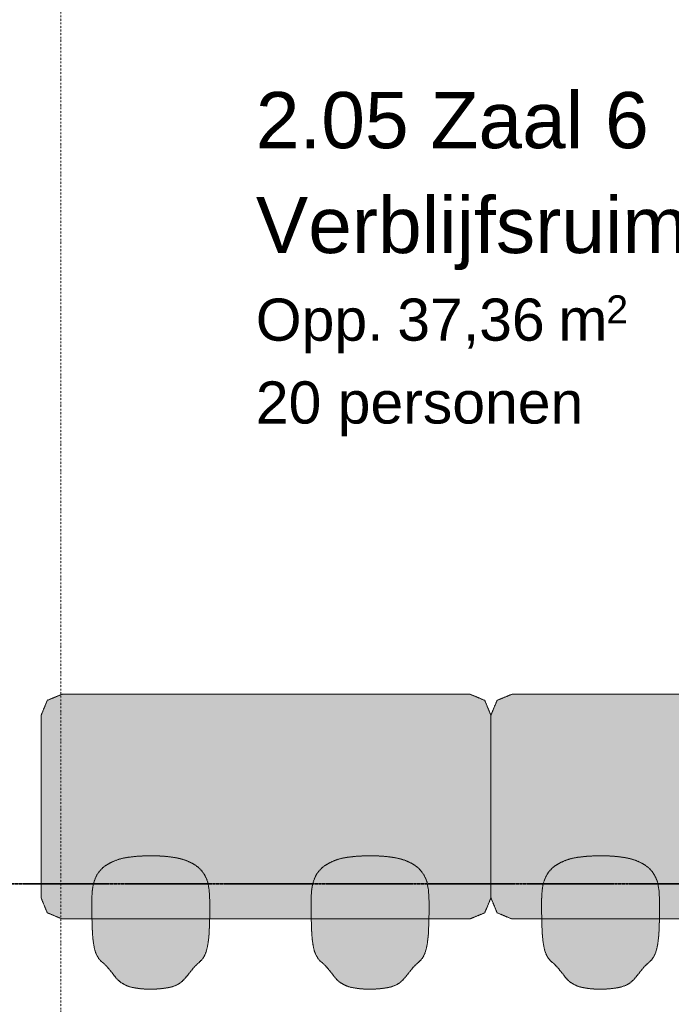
# Model space of a CAD drawing. Extents: x 0 to 92550, y 0 to 59400.
# Tile 45 of 94: x 20593 to 22911, y 41271 to 44775. Entities that reach past the tile are written whole.
import ezdxf
from ezdxf.xclip import XClip

# ---------------------------------------------------------------- set-up
doc = ezdxf.new("R2010")
doc.units = 0
doc.header["$MEASUREMENT"] = 0
doc.header["$XCLIPFRAME"] = 0
for name, pattern in [('Streep-punt fijn', [1251.000023, 626.000023, -312.5, 0, -312.5]), ('Streep-streepje', [1300, 1000, -100, 100, -100]), ('Streeplijn fijn', [234.119993, 155.999994, -78.119999])]:
    doc.linetypes.add(name, pattern=pattern)
for name, color, linetype in [('ZZ 72 Vaste inrichting', 7, 'Continuous'), ('ZZ A Stramien', 7, 'Continuous'), ('ZZ Markers doorsnede', 7, 'Continuous'), ('ZZ Zone Gebruiksruimten', 7, 'Continuous')]:
    doc.layers.add(name, color=color, linetype=linetype)
doc.styles.add('GENERATED_STYLE_2', font='arial.ttf')

# ---------------------------------------------------------------- blocks, each defined once
blk = doc.blocks.new('Drawing_1_1', base_point=(5738.9, 6500))
at = {"layer": 'ZZ 72 Vaste inrichting', "linetype": 'Continuous', "lineweight": 0, "true_color": 0xffffff}
for points in [[(20743.9, 41575), (22193.9, 41575), (22246.8, 41596.9), (22268.9, 41650), (22268.9, 42300), (22246.8, 42353), (22193.9, 42375), (20743.9, 42375), (20690.9, 42353), (20668.9, 42300), (20668.9, 41650), (20690.9, 41596.9)], [(22343.9, 41575), (23793.9, 41575), (23846.8, 41596.9), (23868.9, 41650), (23868.9, 42300), (23846.8, 42353), (23793.9, 42375), (22343.9, 42375), (22290.9, 42353), (22268.9, 42300), (22268.9, 41650), (22290.9, 41596.9)], [(21219.1, 41765.5), (21209.5, 41771.7), (21199.1, 41776.7), (21185.1, 41783), (21182.7, 41783.9), (21169.9, 41788), (21153.9, 41791.9), (21150.8, 41792.5), (21137.4, 41794.7), (21135.7, 41794.9), (21119.3, 41797), (21104.7, 41798.3), (21090.1, 41799.2), (21074.3, 41799.8), (21054.9, 41800), (21036.9, 41799.5), (21020.7, 41798.9), (21007.5, 41797.8), (20996.3, 41796.7), (20993.3, 41796.4), (20978.5, 41794.4), (20961.3, 41791.5), (20947.9, 41788.1), (20944.7, 41787.2), (20932.9, 41783), (20918.9, 41776.7), (20906.4, 41770.3), (20898.3, 41765.2), (20892.3, 41760.7), (20885.8, 41755.2), (20873.7, 41741.3), (20867.1, 41731.1), (20861.8, 41719.9), (20857.5, 41708.5), (20853.9, 41694.9), (20851.9, 41682.8), (20851.3, 41679.3), (20850.3, 41665.8), (20849.8, 41660.5), (20849.3, 41643.7), (20849.1, 41642.2), (20848.9, 41626.7), (20848.9, 41611.6), (20849.3, 41594.4), (20849.6, 41579), (20850.3, 41558), (20850.5, 41544.7), (20851, 41533.8), (20851.9, 41518.3), (20853.4, 41501), (20854.9, 41490.9), (20856.1, 41483), (20857, 41477.8), (20858, 41471.8), (20860.6, 41461.9), (20862.9, 41455.6), (20865.7, 41448.7), (20869.5, 41441.9), (20873.5, 41435), (20877.1, 41430.4), (20880.5, 41426.4), (20888.1, 41419.7), (20892, 41416.7), (20896.1, 41413), (20900.3, 41408.4), (20908.7, 41398.9), (20915.7, 41390.4), (20925.3, 41378.4), (20929.3, 41373), (20933.7, 41367.5), (20936.8, 41363.6), (20940.1, 41360), (20943.5, 41357.2), (20944.9, 41355.6), (20949.7, 41351.3), (20950.9, 41350.2), (20955.3, 41347.4), (20959.3, 41344.9), (20964.1, 41342.2), (20978.3, 41335.4), (20986.1, 41333.2), (20997.1, 41330.7), (21012.8, 41328.2), (21026.1, 41326.5), (21048.7, 41325.1), (21066.7, 41325), (21092.5, 41326.7), (21106.9, 41328.4), (21122.1, 41330.8), (21134.9, 41333.8), (21147.5, 41338.3), (21154.9, 41342), (21158.9, 41344.3), (21166.9, 41350.2), (21170.1, 41352.8), (21178.1, 41360.5), (21189.1, 41373.4), (21200.3, 41387.8), (21211.7, 41402), (21218.6, 41409.2), (21227.7, 41417.3), (21236.3, 41425.7), (21239.9, 41428.9), (21246.9, 41438.5), (21252.1, 41448.8), (21255.1, 41455.4), (21257.1, 41462.6), (21259.5, 41471.7), (21261.3, 41480.1), (21262.9, 41489.4), (21264.9, 41506), (21266.5, 41521.3), (21267.3, 41540.9), (21268.5, 41577.6), (21268.7, 41592.4), (21268.9, 41637.3), (21267.7, 41660.8), (21266.7, 41678), (21263.7, 41694.7), (21261.7, 41706), (21257.2, 41717.8), (21250.9, 41730.9), (21241.3, 41745.2), (21228.9, 41758)], [(21999.1, 41765.5), (21989.5, 41771.7), (21979.1, 41776.7), (21965.1, 41783), (21962.7, 41783.9), (21949.9, 41788), (21933.9, 41791.9), (21930.8, 41792.5), (21917.4, 41794.7), (21915.7, 41794.9), (21899.3, 41797), (21884.7, 41798.3), (21870.1, 41799.2), (21854.3, 41799.8), (21834.9, 41800), (21816.9, 41799.5), (21800.7, 41798.9), (21787.5, 41797.8), (21776.3, 41796.7), (21773.3, 41796.4), (21758.5, 41794.4), (21741.3, 41791.5), (21727.9, 41788.1), (21724.7, 41787.2), (21712.9, 41783), (21698.9, 41776.7), (21686.4, 41770.3), (21678.3, 41765.2), (21672.3, 41760.7), (21665.8, 41755.2), (21653.7, 41741.3), (21647.1, 41731.1), (21641.9, 41719.9), (21637.5, 41708.5), (21633.9, 41694.9), (21631.9, 41682.8), (21631.3, 41679.3), (21630.3, 41665.8), (21629.9, 41660.5), (21629.3, 41643.7), (21629.1, 41642.2), (21628.9, 41626.7), (21628.9, 41611.6), (21629.3, 41594.4), (21629.6, 41579), (21630.3, 41558), (21630.5, 41544.7), (21631.1, 41533.8), (21631.9, 41518.3), (21633.5, 41501), (21634.9, 41490.9), (21636.1, 41483), (21637.1, 41477.8), (21638, 41471.8), (21640.7, 41461.9), (21642.9, 41455.6), (21645.7, 41448.7), (21649.5, 41441.9), (21653.5, 41435), (21657.1, 41430.4), (21660.5, 41426.4), (21668.1, 41419.7), (21672, 41416.7), (21676.1, 41413), (21680.3, 41408.4), (21688.7, 41398.9), (21695.7, 41390.4), (21705.3, 41378.4), (21709.3, 41373), (21713.7, 41367.5), (21716.9, 41363.6), (21720.1, 41360), (21723.5, 41357.2), (21724.9, 41355.6), (21729.7, 41351.3), (21730.9, 41350.2), (21735.3, 41347.4), (21739.3, 41344.9), (21744.1, 41342.2), (21758.3, 41335.4), (21766.1, 41333.2), (21777.1, 41330.7), (21792.8, 41328.2), (21806.1, 41326.5), (21828.7, 41325.1), (21846.7, 41325), (21872.5, 41326.7), (21886.9, 41328.4), (21902.1, 41330.8), (21914.9, 41333.8), (21927.5, 41338.3), (21934.9, 41342), (21938.9, 41344.3), (21946.9, 41350.2), (21950.1, 41352.8), (21958.1, 41360.5), (21969.1, 41373.4), (21980.3, 41387.8), (21991.7, 41402), (21998.6, 41409.2), (22007.7, 41417.3), (22016.3, 41425.7), (22019.9, 41428.9), (22026.9, 41438.5), (22032.1, 41448.8), (22035.1, 41455.4), (22037.1, 41462.6), (22039.5, 41471.7), (22041.3, 41480.1), (22042.9, 41489.4), (22044.9, 41506), (22046.5, 41521.3), (22047.3, 41540.9), (22048.5, 41577.6), (22048.7, 41592.4), (22048.9, 41637.3), (22047.7, 41660.8), (22046.7, 41678), (22043.7, 41694.7), (22041.7, 41706), (22037.2, 41717.8), (22030.9, 41730.9), (22021.3, 41745.2), (22008.9, 41758)], [(22819.1, 41765.5), (22809.5, 41771.7), (22799.1, 41776.7), (22785.1, 41783), (22782.7, 41783.9), (22769.9, 41788), (22753.9, 41791.9), (22750.8, 41792.5), (22737.4, 41794.7), (22735.7, 41794.9), (22719.3, 41797), (22704.7, 41798.3), (22690.1, 41799.2), (22674.3, 41799.8), (22654.9, 41800), (22636.9, 41799.5), (22620.7, 41798.9), (22607.5, 41797.8), (22596.3, 41796.7), (22593.3, 41796.4), (22578.5, 41794.4), (22561.3, 41791.5), (22547.9, 41788.1), (22544.7, 41787.2), (22532.9, 41783), (22518.9, 41776.7), (22506.4, 41770.3), (22498.3, 41765.2), (22492.3, 41760.7), (22485.8, 41755.2), (22473.7, 41741.3), (22467.1, 41731.1), (22461.8, 41719.9), (22457.5, 41708.5), (22453.9, 41694.9), (22451.9, 41682.8), (22451.3, 41679.3), (22450.3, 41665.8), (22449.9, 41660.5), (22449.3, 41643.7), (22449.1, 41642.2), (22448.9, 41626.7), (22448.9, 41611.6), (22449.3, 41594.4), (22449.6, 41579), (22450.3, 41558), (22450.5, 41544.7), (22451.1, 41533.8), (22451.9, 41518.3), (22453.5, 41501), (22454.9, 41490.9), (22456.1, 41483), (22457, 41477.8), (22458, 41471.8), (22460.6, 41461.9), (22462.8, 41455.6), (22465.7, 41448.7), (22469.5, 41441.9), (22473.5, 41435), (22477.1, 41430.4), (22480.5, 41426.4), (22488.1, 41419.7), (22492, 41416.7), (22496.1, 41413), (22500.3, 41408.4), (22508.7, 41398.9), (22515.7, 41390.4), (22525.3, 41378.4), (22529.3, 41373), (22533.7, 41367.5), (22536.8, 41363.6), (22540.1, 41360), (22543.5, 41357.2), (22544.9, 41355.6), (22549.7, 41351.3), (22550.9, 41350.2), (22555.3, 41347.4), (22559.3, 41344.9), (22564.1, 41342.2), (22578.3, 41335.4), (22586.1, 41333.2), (22597.1, 41330.7), (22612.8, 41328.2), (22626.1, 41326.5), (22648.7, 41325.1), (22666.7, 41325), (22692.5, 41326.7), (22706.9, 41328.4), (22722.1, 41330.8), (22734.9, 41333.8), (22747.5, 41338.3), (22754.9, 41342), (22758.9, 41344.3), (22766.9, 41350.2), (22770.1, 41352.8), (22778.1, 41360.5), (22789.1, 41373.4), (22800.3, 41387.8), (22811.7, 41402), (22818.6, 41409.2), (22827.7, 41417.3), (22836.3, 41425.7), (22839.9, 41428.9), (22846.9, 41438.5), (22852.1, 41448.8), (22855.1, 41455.4), (22857.1, 41462.6), (22859.5, 41471.7), (22861.3, 41480.1), (22862.9, 41489.4), (22864.9, 41506), (22866.5, 41521.3), (22867.3, 41540.9), (22868.5, 41577.6), (22868.7, 41592.4), (22868.9, 41637.3), (22867.7, 41660.8), (22866.7, 41678), (22863.7, 41694.7), (22861.7, 41706), (22857.2, 41717.8), (22850.9, 41730.9), (22841.3, 41745.2), (22828.9, 41758)]]:
    blk.add_hatch(color=7, dxfattribs=at).paths.add_polyline_path(points)
at = {"layer": 'ZZ 72 Vaste inrichting', "color": 174, "linetype": 'Streeplijn fijn', "lineweight": 5, "ltscale": 0.01, "true_color": 0x0000aa, "flags": 128}
for points in [[(20743.9, 42375), (20690.9, 42353.1)], [(22193.9, 42375), (20743.9, 42375)], [(22246.9, 42353), (22193.9, 42375)], [(22343.9, 42375), (22290.9, 42353.1)], [(23793.9, 42375), (22343.9, 42375)], [(20690.9, 42353), (20668.9, 42300)], [(22268.9, 42300), (22246.9, 42353.1)], [(22290.9, 42353), (22268.9, 42300)], [(20668.9, 42300), (20668.9, 41650)], [(22268.9, 42300), (22268.9, 41650)], [(22268.9, 41650), (22268.9, 42300)], [(21020.7, 41798.9), (21007.5, 41797.9)], [(21036.9, 41799.4), (21020.6, 41798.9)], [(21054.9, 41800), (21036.9, 41799.4)], [(21074.3, 41799.8), (21054.9, 41800)], [(21090.1, 41799.2), (21074.3, 41799.8)], [(21104.7, 41798.3), (21090.1, 41799.2)], [(21800.7, 41798.9), (21787.5, 41797.9)], [(21816.9, 41799.4), (21800.6, 41798.9)], [(21834.9, 41800), (21816.9, 41799.4)], [(21854.3, 41799.8), (21834.9, 41800)], [(21870.1, 41799.2), (21854.3, 41799.8)], [(21884.7, 41798.3), (21870.1, 41799.2)], [(22620.7, 41798.9), (22607.5, 41797.9)], [(22636.9, 41799.4), (22620.6, 41798.9)], [(22654.9, 41800), (22636.9, 41799.4)], [(22674.3, 41799.8), (22654.9, 41800)], [(22690.1, 41799.2), (22674.3, 41799.8)], [(22704.7, 41798.3), (22690.1, 41799.2)], [(20898.3, 41765.1), (20892.3, 41760.7)], [(20906.5, 41770.3), (20898.3, 41765.1)], [(20918.9, 41776.7), (20906.4, 41770.2)], [(20932.9, 41783), (20918.9, 41776.7)], [(20944.7, 41787.2), (20932.9, 41783)], [(20947.9, 41788.1), (20944.7, 41787.2)], [(20961.3, 41791.5), (20947.9, 41788.1)], [(20978.5, 41794.4), (20961.3, 41791.5)], [(20993.3, 41796.4), (20978.5, 41794.4)], [(20996.3, 41796.7), (20993.2, 41796.3)], [(21007.5, 41797.9), (20996.3, 41796.7)], [(21119.3, 41797), (21104.7, 41798.3)], [(21135.7, 41794.9), (21119.3, 41797)], [(21137.5, 41794.6), (21135.7, 41794.9)], [(21150.9, 41792.5), (21137.5, 41794.6)], [(21153.9, 41791.9), (21150.8, 41792.5)], [(21169.9, 41788), (21153.9, 41791.9)], [(21182.7, 41783.9), (21169.9, 41788)], [(21185.1, 41783), (21182.7, 41783.9)], [(21199.1, 41776.7), (21185.1, 41783)], [(21209.5, 41771.7), (21199.1, 41776.7)], [(21219.1, 41765.5), (21209.5, 41771.7)], [(21228.9, 41758.1), (21219.1, 41765.5)], [(21678.3, 41765.1), (21672.3, 41760.7)], [(21686.5, 41770.3), (21678.3, 41765.1)], [(21698.9, 41776.7), (21686.5, 41770.2)], [(21712.9, 41783), (21698.9, 41776.7)], [(21724.7, 41787.2), (21712.9, 41783)], [(21727.9, 41788.1), (21724.7, 41787.2)], [(21741.3, 41791.5), (21727.9, 41788.1)], [(21758.5, 41794.4), (21741.3, 41791.5)], [(21773.3, 41796.4), (21758.5, 41794.4)], [(21776.3, 41796.7), (21773.2, 41796.3)], [(21787.5, 41797.9), (21776.3, 41796.7)], [(21899.3, 41797), (21884.7, 41798.3)], [(21915.7, 41794.9), (21899.3, 41797)], [(21917.5, 41794.6), (21915.6, 41794.9)], [(21930.9, 41792.5), (21917.5, 41794.6)], [(21933.9, 41791.9), (21930.8, 41792.5)], [(21949.9, 41788), (21933.9, 41791.9)], [(21962.7, 41783.9), (21949.9, 41788)], [(21965.1, 41783), (21962.7, 41783.9)], [(21979.1, 41776.7), (21965.1, 41783)], [(21989.5, 41771.7), (21979.1, 41776.7)], [(21999.1, 41765.5), (21989.5, 41771.7)], [(22008.9, 41758.1), (21999.1, 41765.5)], [(22498.3, 41765.1), (22492.3, 41760.7)], [(22506.5, 41770.3), (22498.3, 41765.1)], [(22518.9, 41776.7), (22506.5, 41770.2)], [(22532.9, 41783), (22518.9, 41776.7)], [(22544.7, 41787.2), (22532.9, 41783)], [(22547.9, 41788.1), (22544.7, 41787.2)], [(22561.3, 41791.5), (22547.9, 41788.1)], [(22578.5, 41794.4), (22561.3, 41791.5)], [(22593.3, 41796.4), (22578.5, 41794.4)], [(22596.3, 41796.7), (22593.2, 41796.3)], [(22607.5, 41797.9), (22596.3, 41796.7)], [(22719.3, 41797), (22704.7, 41798.3)], [(22735.7, 41794.9), (22719.3, 41797)], [(22737.5, 41794.6), (22735.7, 41794.9)], [(22750.9, 41792.5), (22737.5, 41794.6)], [(22753.9, 41791.9), (22750.8, 41792.5)], [(22769.9, 41788), (22753.9, 41791.9)], [(22782.7, 41783.9), (22769.9, 41788)], [(22785.1, 41783), (22782.7, 41783.9)], [(22799.1, 41776.7), (22785.1, 41783)], [(22809.5, 41771.7), (22799.1, 41776.7)], [(22819.1, 41765.5), (22809.5, 41771.7)], [(22828.9, 41758.1), (22819.1, 41765.5)], [(20867.1, 41731.1), (20861.8, 41719.9)], [(20873.7, 41741.2), (20867, 41731.2)], [(20885.9, 41755.2), (20873.7, 41741.2)], [(20892.3, 41760.7), (20885.8, 41755.2)], [(21241.3, 41745.2), (21228.9, 41758)], [(21250.9, 41730.8), (21241.3, 41745.2)], [(21257.3, 41717.7), (21250.8, 41730.9)], [(21647.1, 41731.1), (21641.9, 41719.9)], [(21653.7, 41741.2), (21647, 41731.2)], [(21665.9, 41755.2), (21653.7, 41741.2)], [(21672.3, 41760.7), (21665.8, 41755.2)], [(22021.3, 41745.2), (22008.9, 41758)], [(22030.9, 41730.8), (22021.3, 41745.2)], [(22037.3, 41717.7), (22030.9, 41730.9)], [(22467.1, 41731.1), (22461.9, 41719.9)], [(22473.7, 41741.2), (22467, 41731.2)], [(22485.9, 41755.2), (22473.7, 41741.2)], [(22492.3, 41760.7), (22485.8, 41755.2)], [(22841.3, 41745.2), (22828.9, 41758)], [(22850.9, 41730.8), (22841.3, 41745.2)], [(22857.3, 41717.7), (22850.8, 41730.9)], [(20853.9, 41694.9), (20851.9, 41682.7)], [(20857.3, 41707.8), (20853.9, 41694.9)], [(20861.9, 41719.9), (20857.5, 41708.5)], [(21261.7, 41706), (21257.3, 41717.8)], [(21263.7, 41694.7), (21261.7, 41706.1)], [(21266.7, 41678), (21263.6, 41694.7)], [(21633.9, 41694.9), (21631.9, 41682.7)], [(21637.3, 41707.8), (21633.9, 41694.9)], [(21641.9, 41719.9), (21637.5, 41708.5)], [(22041.7, 41706), (22037.3, 41717.8)], [(22043.7, 41694.7), (22041.7, 41706.1)], [(22046.7, 41678), (22043.6, 41694.7)], [(22453.9, 41694.9), (22451.9, 41682.7)], [(22457.3, 41707.8), (22453.9, 41694.9)], [(22461.9, 41719.9), (22457.5, 41708.5)], [(22861.7, 41706), (22857.3, 41717.8)], [(22863.7, 41694.7), (22861.7, 41706.1)], [(22866.7, 41678), (22863.6, 41694.7)], [(20849.9, 41660.5), (20849.2, 41643.8)], [(20850.3, 41665.8), (20849.8, 41660.5)], [(20851.3, 41679.3), (20850.3, 41665.8)], [(20851.9, 41682.7), (20851.2, 41679.3)], [(21267.7, 41660.8), (21266.7, 41678)], [(21268.9, 41637.2), (21267.7, 41660.8)], [(21629.9, 41660.5), (21629.2, 41643.8)], [(21630.3, 41665.8), (21629.8, 41660.5)], [(21631.3, 41679.3), (21630.3, 41665.8)], [(21631.9, 41682.7), (21631.3, 41679.3)], [(22047.7, 41660.8), (22046.7, 41678)], [(22048.9, 41637.2), (22047.7, 41660.8)], [(22449.9, 41660.5), (22449.2, 41643.8)], [(22450.3, 41665.8), (22449.8, 41660.5)], [(22451.3, 41679.3), (22450.3, 41665.8)], [(22451.9, 41682.7), (22451.2, 41679.3)], [(22867.7, 41660.8), (22866.7, 41678)], [(22868.9, 41637.2), (22867.7, 41660.8)], [(20668.9, 41650), (20690.9, 41596.9)], [(20849.1, 41642.2), (20848.9, 41626.6)], [(20848.9, 41626.7), (20848.9, 41611.6)], [(20849.3, 41643.7), (20849.1, 41642.2)], [(21268.7, 41592.4), (21268.9, 41637.2)], [(21629.1, 41642.2), (21628.9, 41626.6)], [(21628.9, 41626.7), (21628.9, 41611.6)], [(21629.3, 41643.7), (21629.1, 41642.2)], [(22048.7, 41592.4), (22048.9, 41637.2)], [(22246.9, 41597), (22268.9, 41650)], [(22268.9, 41650), (22290.9, 41596.9)], [(22449.1, 41642.2), (22448.9, 41626.6)], [(22448.9, 41626.7), (22448.9, 41611.6)], [(22449.3, 41643.7), (22449.1, 41642.2)], [(22868.7, 41592.4), (22868.9, 41637.2)], [(20690.9, 41597), (20743.9, 41575)], [(20848.9, 41611.7), (20849.3, 41594.4)], [(20849.3, 41594.4), (20849.7, 41579)], [(21268.5, 41577.6), (21268.7, 41592.4)], [(21628.9, 41611.7), (21629.3, 41594.4)], [(21629.3, 41594.4), (21629.7, 41579)], [(22048.5, 41577.6), (22048.7, 41592.4)], [(22193.9, 41575), (22246.9, 41596.9)], [(22290.9, 41597), (22343.9, 41575)], [(22448.9, 41611.7), (22449.3, 41594.4)], [(22449.3, 41594.4), (22449.7, 41579)], [(22868.5, 41577.6), (22868.7, 41592.4)], [(20743.9, 41575), (22193.9, 41575)], [(20849.7, 41579), (20850.2, 41557.9)], [(20850.3, 41558), (20850.5, 41544.7)], [(21267.3, 41540.8), (21268.5, 41577.6)], [(21629.7, 41579), (21630.3, 41557.9)], [(21630.3, 41558), (21630.5, 41544.7)], [(22047.3, 41540.8), (22048.5, 41577.6)], [(22343.9, 41575), (23793.9, 41575)], [(22449.7, 41579), (22450.3, 41557.9)], [(22450.3, 41558), (22450.5, 41544.7)], [(22867.3, 41540.8), (22868.5, 41577.6)], [(20850.5, 41544.7), (20851.1, 41533.8)], [(20851.1, 41533.8), (20851.8, 41518.2)], [(20851.9, 41518.3), (20853.5, 41501)], [(21264.9, 41506), (21266.5, 41521.3)], [(21266.5, 41521.3), (21267.2, 41540.8)], [(21630.5, 41544.7), (21631, 41533.8)], [(21631.1, 41533.8), (21631.8, 41518.2)], [(21631.9, 41518.3), (21633.5, 41501)], [(22044.9, 41506), (22046.5, 41521.3)], [(22046.5, 41521.3), (22047.2, 41540.8)], [(22450.5, 41544.7), (22451.1, 41533.8)], [(22451.1, 41533.8), (22451.8, 41518.2)], [(22451.9, 41518.3), (22453.5, 41501)], [(22864.9, 41506), (22866.5, 41521.3)], [(22866.5, 41521.3), (22867.2, 41540.8)], [(20853.5, 41501), (20854.9, 41490.9)], [(20854.9, 41490.9), (20856.1, 41483)], [(21261.3, 41480), (21262.9, 41489.3)], [(21262.9, 41489.4), (21264.8, 41506)], [(21633.5, 41501), (21634.9, 41490.9)], [(21634.9, 41490.9), (21636.1, 41483)], [(22041.3, 41480), (22042.9, 41489.3)], [(22042.9, 41489.4), (22044.8, 41506)], [(22453.5, 41501), (22454.9, 41490.9)], [(22454.9, 41490.9), (22456.1, 41483)], [(22861.3, 41480), (22862.9, 41489.3)], [(22862.9, 41489.4), (22864.8, 41506)], [(20856.1, 41483), (20857.1, 41477.8)], [(20857.1, 41477.8), (20858.1, 41471.8)], [(20858.1, 41471.8), (20860.7, 41461.9)], [(20860.7, 41461.9), (20862.9, 41455.7)], [(20862.9, 41455.7), (20865.7, 41448.8)], [(20865.7, 41448.7), (20869.5, 41441.8)], [(21246.9, 41438.5), (21252.1, 41448.8)], [(21252.1, 41448.8), (21255.1, 41455.5)], [(21255.1, 41455.5), (21257, 41462.7)], [(21257.1, 41462.6), (21259.5, 41471.7)], [(21259.5, 41471.7), (21261.3, 41480.1)], [(21636.1, 41483), (21637.1, 41477.8)], [(21637.1, 41477.8), (21638.1, 41471.8)], [(21638.1, 41471.8), (21640.7, 41461.9)], [(21640.7, 41461.9), (21642.9, 41455.7)], [(21642.9, 41455.7), (21645.7, 41448.8)], [(21645.7, 41448.7), (21649.5, 41441.8)], [(22026.9, 41438.5), (22032.1, 41448.8)], [(22032.1, 41448.8), (22035.1, 41455.5)], [(22035.1, 41455.5), (22037, 41462.7)], [(22037.1, 41462.6), (22039.5, 41471.7)], [(22039.5, 41471.7), (22041.3, 41480.1)], [(22456.1, 41483), (22457.1, 41477.8)], [(22457.1, 41477.8), (22458.1, 41471.8)], [(22458.1, 41471.8), (22460.7, 41461.9)], [(22460.7, 41461.9), (22462.9, 41455.7)], [(22462.9, 41455.7), (22465.7, 41448.8)], [(22465.7, 41448.7), (22469.5, 41441.8)], [(22846.9, 41438.5), (22852.1, 41448.8)], [(22852.1, 41448.8), (22855.1, 41455.5)], [(22855.1, 41455.5), (22857, 41462.7)], [(22857.1, 41462.6), (22859.5, 41471.7)], [(22859.5, 41471.7), (22861.3, 41480.1)], [(20869.5, 41441.9), (20873.5, 41435)], [(20873.5, 41435), (20877.1, 41430.4)], [(20877.1, 41430.4), (20880.4, 41426.4)], [(20880.5, 41426.4), (20888.1, 41419.6)], [(20888.1, 41419.6), (20892.1, 41416.7)], [(20892.1, 41416.7), (20896.1, 41412.9)], [(20896.1, 41412.9), (20900.3, 41408.4)], [(21218.7, 41409.2), (21227.7, 41417.3)], [(21227.7, 41417.3), (21236.3, 41425.6)], [(21236.3, 41425.7), (21239.9, 41428.9)], [(21239.9, 41428.9), (21246.9, 41438.5)], [(21649.5, 41441.9), (21653.5, 41435)], [(21653.5, 41435), (21657.1, 41430.4)], [(21657.1, 41430.4), (21660.5, 41426.4)], [(21660.5, 41426.4), (21668.1, 41419.6)], [(21668.1, 41419.6), (21672.1, 41416.7)], [(21672.1, 41416.7), (21676.1, 41412.9)], [(21676.1, 41412.9), (21680.3, 41408.4)], [(21998.7, 41409.2), (22007.7, 41417.3)], [(22007.7, 41417.3), (22016.3, 41425.6)], [(22016.3, 41425.7), (22019.9, 41428.9)], [(22019.9, 41428.9), (22026.9, 41438.5)], [(22469.5, 41441.9), (22473.5, 41435)], [(22473.5, 41435), (22477.1, 41430.4)], [(22477.1, 41430.4), (22480.5, 41426.4)], [(22480.5, 41426.4), (22488.1, 41419.6)], [(22488.1, 41419.6), (22492.1, 41416.7)], [(22492.1, 41416.7), (22496.1, 41412.9)], [(22496.1, 41412.9), (22500.3, 41408.4)], [(22818.7, 41409.2), (22827.7, 41417.3)], [(22827.7, 41417.3), (22836.3, 41425.6)], [(22836.3, 41425.7), (22839.9, 41428.9)], [(22839.9, 41428.9), (22846.9, 41438.5)], [(20900.3, 41408.3), (20908.7, 41398.9)], [(20908.7, 41398.9), (20915.7, 41390.4)], [(20915.7, 41390.4), (20925.3, 41378.3)], [(20925.3, 41378.4), (20929.3, 41372.9)], [(21189.1, 41373.4), (21200.3, 41387.9)], [(21200.3, 41387.8), (21211.7, 41402)], [(21211.7, 41402), (21218.7, 41409.2)], [(21680.3, 41408.3), (21688.7, 41398.9)], [(21688.7, 41398.9), (21695.7, 41390.4)], [(21695.7, 41390.4), (21705.3, 41378.3)], [(21705.3, 41378.4), (21709.3, 41372.9)], [(21969.1, 41373.4), (21980.3, 41387.9)], [(21980.3, 41387.8), (21991.7, 41402)], [(21991.7, 41402), (21998.7, 41409.2)], [(22500.3, 41408.3), (22508.7, 41398.9)], [(22508.7, 41398.9), (22515.7, 41390.4)], [(22515.7, 41390.4), (22525.3, 41378.3)], [(22525.3, 41378.4), (22529.3, 41372.9)], [(22789.1, 41373.4), (22800.3, 41387.9)], [(22800.3, 41387.8), (22811.7, 41402)], [(22811.7, 41402), (22818.7, 41409.2)], [(20929.3, 41372.9), (20933.6, 41367.4)], [(20933.7, 41367.4), (20936.8, 41363.6)], [(20936.9, 41363.6), (20940, 41360.1)], [(20940.1, 41360.1), (20943.5, 41357.2)], [(20943.5, 41357.2), (20944.9, 41355.7)], [(20944.9, 41355.6), (20949.7, 41351.3)], [(20949.7, 41351.3), (20950.9, 41350.2)], [(20950.9, 41350.2), (20955.2, 41347.4)], [(20955.3, 41347.4), (20959.3, 41344.9)], [(20959.3, 41344.9), (20964.1, 41342.2)], [(21154.9, 41342), (21158.9, 41344.3)], [(21158.9, 41344.3), (21166.8, 41350.1)], [(21166.9, 41350.1), (21170, 41352.9)], [(21170.1, 41352.9), (21178, 41360.5)], [(21178.1, 41360.5), (21189.1, 41373.4)], [(21709.3, 41372.9), (21713.6, 41367.4)], [(21713.7, 41367.4), (21716.8, 41363.6)], [(21716.9, 41363.6), (21720, 41360.1)], [(21720.1, 41360.1), (21723.5, 41357.2)], [(21723.5, 41357.2), (21724.9, 41355.7)], [(21724.9, 41355.6), (21729.7, 41351.3)], [(21729.7, 41351.3), (21730.9, 41350.2)], [(21730.9, 41350.2), (21735.2, 41347.4)], [(21735.3, 41347.4), (21739.3, 41344.9)], [(21739.3, 41344.9), (21744.1, 41342.2)], [(21934.9, 41342), (21938.9, 41344.3)], [(21938.9, 41344.3), (21946.8, 41350.1)], [(21946.9, 41350.1), (21950, 41352.9)], [(21950.1, 41352.9), (21958, 41360.5)], [(21958.1, 41360.5), (21969.1, 41373.4)], [(22529.3, 41372.9), (22533.6, 41367.4)], [(22533.7, 41367.4), (22536.8, 41363.6)], [(22536.9, 41363.6), (22540.1, 41360.1)], [(22540.1, 41360.1), (22543.5, 41357.2)], [(22543.5, 41357.2), (22544.9, 41355.7)], [(22544.9, 41355.6), (22549.7, 41351.3)], [(22549.7, 41351.3), (22550.9, 41350.2)], [(22550.9, 41350.2), (22555.2, 41347.4)], [(22555.3, 41347.4), (22559.3, 41344.9)], [(22559.3, 41344.9), (22564.1, 41342.2)], [(22754.9, 41342), (22758.9, 41344.3)], [(22758.9, 41344.3), (22766.8, 41350.1)], [(22766.9, 41350.1), (22770, 41352.9)], [(22770.1, 41352.9), (22778, 41360.5)], [(22778.1, 41360.5), (22789.1, 41373.4)], [(20964.1, 41342.2), (20978.2, 41335.4)], [(20978.3, 41335.4), (20986.1, 41333.1)], [(20986.1, 41333.1), (20997.1, 41330.7)], [(20997.1, 41330.7), (21012.9, 41328.2)], [(21012.9, 41328.2), (21026.1, 41326.4)], [(21026.1, 41326.4), (21048.6, 41325.1)], [(21048.7, 41325.1), (21066.7, 41325)], [(21066.7, 41325), (21092.5, 41326.7)], [(21092.5, 41326.7), (21106.9, 41328.4)], [(21106.9, 41328.4), (21122, 41330.8)], [(21122.1, 41330.8), (21134.8, 41333.8)], [(21134.9, 41333.8), (21147.5, 41338.4)], [(21147.5, 41338.3), (21154.9, 41342)], [(21744.1, 41342.2), (21758.3, 41335.4)], [(21758.3, 41335.4), (21766.1, 41333.1)], [(21766.1, 41333.1), (21777.1, 41330.7)], [(21777.1, 41330.7), (21792.9, 41328.2)], [(21792.9, 41328.2), (21806.1, 41326.4)], [(21806.1, 41326.4), (21828.6, 41325.1)], [(21828.7, 41325.1), (21846.7, 41325)], [(21846.7, 41325), (21872.5, 41326.7)], [(21872.5, 41326.7), (21886.9, 41328.4)], [(21886.9, 41328.4), (21902, 41330.8)], [(21902.1, 41330.8), (21914.8, 41333.8)], [(21914.9, 41333.8), (21927.5, 41338.4)], [(21927.5, 41338.3), (21934.9, 41342)], [(22564.1, 41342.2), (22578.3, 41335.4)], [(22578.3, 41335.4), (22586.1, 41333.1)], [(22586.1, 41333.1), (22597.1, 41330.7)], [(22597.1, 41330.7), (22612.9, 41328.2)], [(22612.9, 41328.2), (22626.1, 41326.4)], [(22626.1, 41326.4), (22648.6, 41325.1)], [(22648.7, 41325.1), (22666.7, 41325)], [(22666.7, 41325), (22692.5, 41326.7)], [(22692.5, 41326.7), (22706.9, 41328.4)], [(22706.9, 41328.4), (22722, 41330.8)], [(22722.1, 41330.8), (22734.8, 41333.8)], [(22734.9, 41333.8), (22747.5, 41338.4)], [(22747.5, 41338.3), (22754.9, 41342)]]:
    blk.add_lwpolyline(points, dxfattribs=at)
at = {"layer": 'ZZ A Stramien', "color": 7, "linetype": 'Streep-punt fijn', "lineweight": 9, "ltscale": 0.01}
blk.add_line((20738.9, 6500), (20738.9, 52900), dxfattribs=at)
at = {"layer": 'ZZ Markers doorsnede', "color": 7, "linetype": 'Streep-streepje', "lineweight": 35, "ltscale": 0.01}
blk.add_line((7888.9, 41700), (45638.9, 41700), dxfattribs=at)
at = {"layer": 'ZZ Zone Gebruiksruimten', "color": 7, "linetype": 'Continuous', "lineweight": 5, "attachment_point": 1, "style": 'GENERATED_STYLE_2'}
for s, insert, char_height in [('\\A1;{\\pql;\\pt0;\\fArial|b0|i0|c0|p0;\\W1.000000;2.05 Zaal 6}', (21432.6, 44517.7), 200), ('\\A1;{\\pql;\\pt0;\\fArial|b0|i0|c0|p0;\\W1.000000;Verblijfsruimte}', (21432.6, 44144.5), 200), ('\\A1;{\\pql;\\fArial|b0|i0|c0|p0;\\W1.000000;2}', (22679.1, 43794.1), 100), ('\\A1;{\\pql;\\pt0;\\fArial|b0|i0|c0|p0;\\W1.000000;Opp. }', (21432.6, 43782.7), 150), ('\\A1;{\\pql;\\fArial|b0|i0|c0|p0;\\W1.000000;37,36}', (21935.8, 43782.7), 150), ('\\A1;{\\pql;\\fArial|b0|i0|c0|p0;\\W1.000000; m}', (22450.6, 43782.7), 150), ('\\A1;{\\pql;\\pt0;\\fArial|b0|i0|c0|p0;\\W1.000000;20 personen}', (21432.6, 43488), 150)]:
    blk.add_mtext(s, dxfattribs=dict(at, insert=insert, char_height=char_height))

msp = doc.modelspace()

# ---------------------------------------------------------------- block references
at = {"color": 7, "linetype": 'Continuous', "lineweight": 25, "ltscale": 0.01}
ref = msp.add_blockref('Drawing_1_1', (5738.9, 6500), dxfattribs=at)
XClip(ref).set_block_clipping_path([(1000, 1000), (74950, 58400)])

doc.saveas('drawing.dxf')
